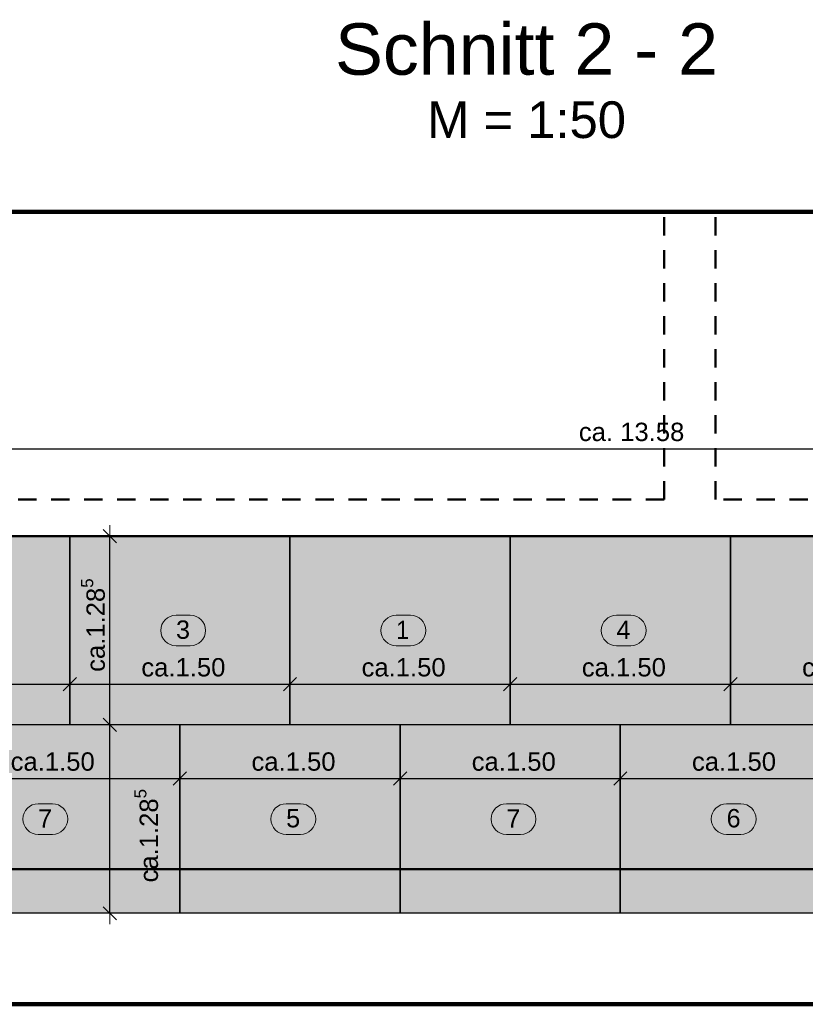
# Model space of a CAD drawing. Header units: metres. Extents: x 2695839.6 to 2695926.2, y 1260963.1 to 1261030.
# Tile 4 of 7: x 2695880.9 to 2695886.2, y 1260983.3 to 1260990. Entities that reach past the tile are written whole.
import ezdxf

# ---------------------------------------------------------------- set-up
doc = ezdxf.new("R2010")
doc.units = ezdxf.units.M
doc.header["$PDMODE"] = 65
doc.linetypes.add('AUSGEZOGEN', pattern=[0])
doc.linetypes.add('STRICHLINIE_S4', pattern=[0.165, 0.125, -0.04])
for name, color, linetype in [('XR$1$_40011', 7, 'Continuous'), ('XR$1$_40012', 7, 'Continuous'), ('XR$1$_40013', 7, 'Continuous')]:
    doc.layers.add(name, color=color, linetype=linetype)
for name, color, linetype, lineweight in [('XR$1$STANDARD_1', 7, 'AUSGEZOGEN', 13), ('XR$1$Stilflaeche', 7, 'AUSGEZOGEN', 25), ('XR$1$Text Stuetzen', 7, 'AUSGEZOGEN', 18), ('XR$1$Vermassung Stuetzen', 7, 'AUSGEZOGEN', 18)]:
    doc.layers.add(name, color=color, linetype=linetype, lineweight=lineweight)
doc.styles.add('ARIAL', font='arial.ttf')
doc.dimstyles.new('DIMSTYLE_10', dxfattribs={"dimtxt": 0.125, "dimasz": 0.15, "dimexe": 0, "dimexo": 0, "dimgap": 0.0625, "dimtad": 2, "dimrnd": 0.005, "dimzin": 4, "dimdsep": 46, "dimtxsty": 'ARIAL', "dimblk1": 'ALL_ML_STRICH', "dimblk2": 'ALL_ML_STRICH', "dimsah": 1, "dimcen": 0, "dimclrd": 256, "dimclre": 256, "dimclrt": 256, "dimadec": 0, "dimazin": 0, "dimtfac": 1, "dimtdec": 0, "dimtix": 1, "dimtmove": 2, "dimatfit": 3, "dimfxl": 0, "dimtzin": 0, "dimlwd": 0, "dimlwe": 18, "dimarcsym": 0})
doc.dimstyles.new('DIMSTYLE_12', dxfattribs={"dimtxt": 0.125, "dimasz": 0.15, "dimexe": 0, "dimexo": 0, "dimgap": 0.0625, "dimtad": 0, "dimdec": 3, "dimrnd": 0.005, "dimzin": 4, "dimdsep": 46, "dimtxsty": 'ARIAL', "dimblk1": 'ALL_ML_STRICH', "dimblk2": 'ALL_ML_STRICH', "dimsah": 1, "dimcen": 0, "dimclrd": 256, "dimclre": 256, "dimclrt": 256, "dimadec": 0, "dimazin": 0, "dimtfac": 1, "dimtdec": 0, "dimtix": 1, "dimtmove": 2, "dimatfit": 3, "dimfxl": 0, "dimtzin": 0, "dimlwd": 0, "dimlwe": 18, "dimarcsym": 0})
doc.dimstyles.new('DIMSTYLE_5', dxfattribs={"dimtxt": 0.125, "dimasz": 0.15, "dimexe": 0, "dimexo": 0, "dimgap": 0.0625, "dimtad": 2, "dimdec": 3, "dimrnd": 0.005, "dimzin": 4, "dimdsep": 46, "dimtxsty": 'ARIAL', "dimblk1": 'ALL_ML_STRICH', "dimblk2": 'ALL_ML_STRICH', "dimsah": 1, "dimcen": 0, "dimclrd": 256, "dimclre": 256, "dimclrt": 256, "dimadec": 0, "dimazin": 0, "dimtfac": 1, "dimtdec": 0, "dimtix": 1, "dimtmove": 2, "dimatfit": 3, "dimfxl": 0, "dimtzin": 0, "dimlwd": 0, "dimlwe": 18, "dimarcsym": 0})
doc.dimstyles.new('DIMSTYLE_7', dxfattribs={"dimtxt": 0.125, "dimasz": 0.15, "dimexe": 0, "dimexo": 0, "dimgap": 0.0625, "dimtad": 2, "dimrnd": 0.01, "dimzin": 4, "dimdsep": 46, "dimtxsty": 'ARIAL', "dimblk1": 'ALL_ML_STRICH', "dimblk2": 'ALL_ML_STRICH', "dimsah": 1, "dimcen": 0, "dimclrd": 256, "dimclre": 256, "dimclrt": 256, "dimadec": 0, "dimazin": 0, "dimtfac": 1, "dimtdec": 0, "dimtix": 1, "dimtmove": 2, "dimatfit": 3, "dimfxl": 0, "dimtzin": 0, "dimlwd": 0, "dimlwe": 18, "dimarcsym": 0})

# ---------------------------------------------------------------- blocks, each defined once
blk = doc.blocks.new('ALL_ML_STRICH')
at = {"color": 0, "linetype": 'ByBlock', "lineweight": -2}
for p, q in [((0, -0.5), (0, 0.5)), ((-1, 0), (0.5, 0)), ((-0.3, -0.3), (0.3, 0.3))]:
    blk.add_line(p, q, dxfattribs=at)
blk = doc.blocks.new('*D13')
at = {"layer": 'DEFPOINTS', "lineweight": 18, "transparency": 33554687}
for p in [(2695878.2331, 1260987.0926), (2695878.2331, 1260986.4973), (2695891.8098, 1260986.4973)]:
    blk.add_point(p, dxfattribs=at)
at = {"layer": 'XR$1$Vermassung Stuetzen', "linetype": 'AUSGEZOGEN', "lineweight": -2, "transparency": 33554687}
for p, q in [((2695878.2331, 1260986.6873), (2695878.2331, 1260987.0926)), ((2695891.8098, 1260986.6873), (2695891.8098, 1260987.0926))]:
    blk.add_line(p, q, dxfattribs=at)
at = {"layer": 'XR$1$Vermassung Stuetzen', "lineweight": -2, "transparency": 33554687}
blk.add_line((2695878.2331, 1260987.0926), (2695891.8098, 1260987.0926), dxfattribs=at)
at = {"layer": 'XR$1$Vermassung Stuetzen', "lineweight": 18, "transparency": 33554687, "xscale": 0.15, "yscale": 0.15, "zscale": 0.15, "rotation": 180}
blk.add_blockref('ALL_ML_STRICH', (2695878.2331, 1260987.0926), dxfattribs=at)
at = {"layer": 'XR$1$Vermassung Stuetzen', "lineweight": 18, "transparency": 33554687, "xscale": 0.15, "yscale": 0.15, "zscale": 0.15}
blk.add_blockref('ALL_ML_STRICH', (2695891.8098, 1260987.0926), dxfattribs=at)
at = {"layer": 'XR$1$Vermassung Stuetzen', "lineweight": 18, "transparency": 33554687, "insert": (2695885.0598, 1260987.2074), "char_height": 0.125, "width": 1.125, "attachment_point": 5, "style": 'ARIAL'}
blk.add_mtext('\\A1;{\\A1;{ca. 13.58\\H0.082500;\\S^ ;}}', dxfattribs=at)
blk = doc.blocks.new('*D16')
at = {"layer": 'DEFPOINTS', "lineweight": 18, "transparency": 33554687}
for p in [(2695879.7331, 1260986.4973), (2695881.2331, 1260986.4973), (2695879.7331, 1260985.4887)]:
    blk.add_point(p, dxfattribs=at)
at = {"layer": 'XR$1$Vermassung Stuetzen', "linetype": 'AUSGEZOGEN', "lineweight": -2, "transparency": 33554687}
for p, q in [((2695879.7331, 1260986.145), (2695879.7331, 1260985.4887)), ((2695881.2331, 1260986.145), (2695881.2331, 1260985.4887))]:
    blk.add_line(p, q, dxfattribs=at)
at = {"layer": 'XR$1$Vermassung Stuetzen', "lineweight": -2, "transparency": 33554687}
blk.add_line((2695879.7331, 1260985.4887), (2695881.2331, 1260985.4887), dxfattribs=at)
at = {"layer": 'XR$1$Vermassung Stuetzen', "lineweight": 18, "transparency": 33554687, "xscale": 0.15, "yscale": 0.15, "zscale": 0.15, "rotation": 180}
blk.add_blockref('ALL_ML_STRICH', (2695879.7331, 1260985.4887), dxfattribs=at)
at = {"layer": 'XR$1$Vermassung Stuetzen', "lineweight": 18, "transparency": 33554687, "xscale": 0.15, "yscale": 0.15, "zscale": 0.15}
blk.add_blockref('ALL_ML_STRICH', (2695881.2331, 1260985.4887), dxfattribs=at)
at = {"layer": 'XR$1$Vermassung Stuetzen', "lineweight": 18, "transparency": 33554687, "insert": (2695880.5072, 1260985.6033), "char_height": 0.125, "width": 0.875, "attachment_point": 5, "style": 'ARIAL'}
blk.add_mtext('\\A1;{\\A1;{ca.1.50\\H0.082500;\\S^ ;}}', dxfattribs=at)
blk = doc.blocks.new('*D17')
at = {"layer": 'DEFPOINTS', "lineweight": 18, "transparency": 33554687}
for p in [(2695881.2331, 1260986.4973), (2695882.7331, 1260986.4973), (2695881.2331, 1260985.4887)]:
    blk.add_point(p, dxfattribs=at)
at = {"layer": 'XR$1$Vermassung Stuetzen', "linetype": 'AUSGEZOGEN', "lineweight": -2, "transparency": 33554687}
for p, q in [((2695881.2331, 1260986.145), (2695881.2331, 1260985.4887)), ((2695882.7331, 1260986.145), (2695882.7331, 1260985.4887))]:
    blk.add_line(p, q, dxfattribs=at)
at = {"layer": 'XR$1$Vermassung Stuetzen', "lineweight": -2, "transparency": 33554687}
blk.add_line((2695881.2331, 1260985.4887), (2695882.7331, 1260985.4887), dxfattribs=at)
at = {"layer": 'XR$1$Vermassung Stuetzen', "lineweight": 18, "transparency": 33554687, "xscale": 0.15, "yscale": 0.15, "zscale": 0.15, "rotation": 180}
blk.add_blockref('ALL_ML_STRICH', (2695881.2331, 1260985.4887), dxfattribs=at)
at = {"layer": 'XR$1$Vermassung Stuetzen', "lineweight": 18, "transparency": 33554687, "xscale": 0.15, "yscale": 0.15, "zscale": 0.15}
blk.add_blockref('ALL_ML_STRICH', (2695882.7331, 1260985.4887), dxfattribs=at)
at = {"layer": 'XR$1$Vermassung Stuetzen', "lineweight": 18, "transparency": 33554687, "insert": (2695882.0072, 1260985.6033), "char_height": 0.125, "width": 0.875, "attachment_point": 5, "style": 'ARIAL'}
blk.add_mtext('\\A1;{\\A1;{ca.1.50\\H0.082500;\\S^ ;}}', dxfattribs=at)
blk = doc.blocks.new('*D18')
at = {"layer": 'DEFPOINTS', "lineweight": 18, "transparency": 33554687}
for p in [(2695882.7331, 1260986.4973), (2695884.2331, 1260986.4973), (2695882.7331, 1260985.4887)]:
    blk.add_point(p, dxfattribs=at)
at = {"layer": 'XR$1$Vermassung Stuetzen', "linetype": 'AUSGEZOGEN', "lineweight": -2, "transparency": 33554687}
for p, q in [((2695882.7331, 1260986.145), (2695882.7331, 1260985.4887)), ((2695884.2331, 1260986.145), (2695884.2331, 1260985.4887))]:
    blk.add_line(p, q, dxfattribs=at)
at = {"layer": 'XR$1$Vermassung Stuetzen', "lineweight": -2, "transparency": 33554687}
blk.add_line((2695882.7331, 1260985.4887), (2695884.2331, 1260985.4887), dxfattribs=at)
at = {"layer": 'XR$1$Vermassung Stuetzen', "lineweight": 18, "transparency": 33554687, "xscale": 0.15, "yscale": 0.15, "zscale": 0.15, "rotation": 180}
blk.add_blockref('ALL_ML_STRICH', (2695882.7331, 1260985.4887), dxfattribs=at)
at = {"layer": 'XR$1$Vermassung Stuetzen', "lineweight": 18, "transparency": 33554687, "xscale": 0.15, "yscale": 0.15, "zscale": 0.15}
blk.add_blockref('ALL_ML_STRICH', (2695884.2331, 1260985.4887), dxfattribs=at)
at = {"layer": 'XR$1$Vermassung Stuetzen', "lineweight": 18, "transparency": 33554687, "insert": (2695883.5072, 1260985.6033), "char_height": 0.125, "width": 0.875, "attachment_point": 5, "style": 'ARIAL'}
blk.add_mtext('\\A1;{\\A1;{ca.1.50\\H0.082500;\\S^ ;}}', dxfattribs=at)
blk = doc.blocks.new('*D19')
at = {"layer": 'DEFPOINTS', "lineweight": 18, "transparency": 33554687}
for p in [(2695884.2331, 1260986.4973), (2695885.7331, 1260986.4973), (2695884.2331, 1260985.4887)]:
    blk.add_point(p, dxfattribs=at)
at = {"layer": 'XR$1$Vermassung Stuetzen', "linetype": 'AUSGEZOGEN', "lineweight": -2, "transparency": 33554687}
for p, q in [((2695884.2331, 1260986.145), (2695884.2331, 1260985.4887)), ((2695885.7331, 1260986.145), (2695885.7331, 1260985.4887))]:
    blk.add_line(p, q, dxfattribs=at)
at = {"layer": 'XR$1$Vermassung Stuetzen', "lineweight": -2, "transparency": 33554687}
blk.add_line((2695884.2331, 1260985.4887), (2695885.7331, 1260985.4887), dxfattribs=at)
at = {"layer": 'XR$1$Vermassung Stuetzen', "lineweight": 18, "transparency": 33554687, "xscale": 0.15, "yscale": 0.15, "zscale": 0.15, "rotation": 180}
blk.add_blockref('ALL_ML_STRICH', (2695884.2331, 1260985.4887), dxfattribs=at)
at = {"layer": 'XR$1$Vermassung Stuetzen', "lineweight": 18, "transparency": 33554687, "xscale": 0.15, "yscale": 0.15, "zscale": 0.15}
blk.add_blockref('ALL_ML_STRICH', (2695885.7331, 1260985.4887), dxfattribs=at)
at = {"layer": 'XR$1$Vermassung Stuetzen', "lineweight": 18, "transparency": 33554687, "insert": (2695885.0072, 1260985.6033), "char_height": 0.125, "width": 0.875, "attachment_point": 5, "style": 'ARIAL'}
blk.add_mtext('\\A1;{\\A1;{ca.1.50\\H0.082500;\\S^ ;}}', dxfattribs=at)
blk = doc.blocks.new('*D20')
at = {"layer": 'DEFPOINTS', "lineweight": 18, "transparency": 33554687}
for p in [(2695885.7331, 1260986.4973), (2695887.2331, 1260986.4973), (2695885.7331, 1260985.4887)]:
    blk.add_point(p, dxfattribs=at)
at = {"layer": 'XR$1$Vermassung Stuetzen', "linetype": 'AUSGEZOGEN', "lineweight": -2, "transparency": 33554687}
for p, q in [((2695885.7331, 1260986.145), (2695885.7331, 1260985.4887)), ((2695887.2331, 1260986.145), (2695887.2331, 1260985.4887))]:
    blk.add_line(p, q, dxfattribs=at)
at = {"layer": 'XR$1$Vermassung Stuetzen', "lineweight": -2, "transparency": 33554687}
blk.add_line((2695885.7331, 1260985.4887), (2695887.2331, 1260985.4887), dxfattribs=at)
at = {"layer": 'XR$1$Vermassung Stuetzen', "lineweight": 18, "transparency": 33554687, "xscale": 0.15, "yscale": 0.15, "zscale": 0.15, "rotation": 180}
blk.add_blockref('ALL_ML_STRICH', (2695885.7331, 1260985.4887), dxfattribs=at)
at = {"layer": 'XR$1$Vermassung Stuetzen', "lineweight": 18, "transparency": 33554687, "xscale": 0.15, "yscale": 0.15, "zscale": 0.15}
blk.add_blockref('ALL_ML_STRICH', (2695887.2331, 1260985.4887), dxfattribs=at)
at = {"layer": 'XR$1$Vermassung Stuetzen', "lineweight": 18, "transparency": 33554687, "insert": (2695886.5072, 1260985.6033), "char_height": 0.125, "width": 0.875, "attachment_point": 5, "style": 'ARIAL'}
blk.add_mtext('\\A1;{\\A1;{ca.1.50\\H0.082500;\\S^ ;}}', dxfattribs=at)
blk = doc.blocks.new('*D26')
at = {"layer": 'DEFPOINTS', "lineweight": 18, "transparency": 33554687}
for p in [(2695883.4963, 1260985.2123), (2695881.5067, 1260983.9273), (2695883.4963, 1260983.9273)]:
    blk.add_point(p, dxfattribs=at)
at = {"layer": 'XR$1$Vermassung Stuetzen', "linetype": 'AUSGEZOGEN', "lineweight": -2, "transparency": 33554687}
for p, q in [((2695883.144, 1260985.2123), (2695881.5067, 1260985.2123)), ((2695883.144, 1260983.9273), (2695881.5067, 1260983.9273))]:
    blk.add_line(p, q, dxfattribs=at)
at = {"layer": 'XR$1$Vermassung Stuetzen', "lineweight": -2, "transparency": 33554687}
blk.add_line((2695881.5067, 1260983.9273), (2695881.5067, 1260985.2123), dxfattribs=at)
at = {"layer": 'XR$1$Vermassung Stuetzen', "lineweight": 18, "transparency": 33554687, "xscale": 0.15, "yscale": 0.15, "zscale": 0.15}
for p, rotation in [((2695881.5067, 1260985.2123), 90), ((2695881.5067, 1260983.9273), 270)]:
    blk.add_blockref('ALL_ML_STRICH', p, dxfattribs=dict(at, rotation=rotation))
at = {"layer": 'XR$1$Vermassung Stuetzen', "lineweight": 18, "transparency": 33554687, "insert": (2695881.7543, 1260984.4563), "char_height": 0.125, "width": 1, "attachment_point": 5, "rotation": 90, "style": 'ARIAL'}
blk.add_mtext('\\A1;{\\A1;{ca.1.28\\H0.082500;\\S5^ ;}}', dxfattribs=at)
blk = doc.blocks.new('*D27')
at = {"layer": 'DEFPOINTS', "lineweight": 18, "transparency": 33554687}
for p in [(2695882.9142, 1260986.4973), (2695881.5067, 1260985.2123), (2695883.4963, 1260985.2123)]:
    blk.add_point(p, dxfattribs=at)
at = {"layer": 'XR$1$Vermassung Stuetzen', "linetype": 'AUSGEZOGEN', "lineweight": -2, "transparency": 33554687}
for p, q in [((2695882.562, 1260986.4973), (2695881.5067, 1260986.4973)), ((2695883.144, 1260985.2123), (2695881.5067, 1260985.2123))]:
    blk.add_line(p, q, dxfattribs=at)
at = {"layer": 'XR$1$Vermassung Stuetzen', "lineweight": -2, "transparency": 33554687}
blk.add_line((2695881.5067, 1260985.2123), (2695881.5067, 1260986.4973), dxfattribs=at)
at = {"layer": 'XR$1$Vermassung Stuetzen', "lineweight": 18, "transparency": 33554687, "xscale": 0.15, "yscale": 0.15, "zscale": 0.15}
for p, rotation in [((2695881.5067, 1260986.4973), 90), ((2695881.5067, 1260985.2123), 270)]:
    blk.add_blockref('ALL_ML_STRICH', p, dxfattribs=dict(at, rotation=rotation))
at = {"layer": 'XR$1$Vermassung Stuetzen', "lineweight": 18, "transparency": 33554687, "insert": (2695881.3921, 1260985.8913), "char_height": 0.125, "width": 1, "attachment_point": 5, "rotation": 90, "style": 'ARIAL'}
blk.add_mtext('\\A1;{\\A1;{ca.1.28\\H0.082500;\\S5^ ;}}', dxfattribs=at)
blk = doc.blocks.new('*D30')
at = {"layer": 'DEFPOINTS', "lineweight": 18, "transparency": 33554687}
for p in [(2695880.4831, 1260985.2123), (2695881.9831, 1260985.2123), (2695880.4831, 1260984.8463)]:
    blk.add_point(p, dxfattribs=at)
at = {"layer": 'XR$1$Vermassung Stuetzen', "linetype": 'AUSGEZOGEN', "lineweight": -2, "transparency": 33554687}
for p, q in [((2695880.4831, 1260984.86), (2695880.4831, 1260984.8463)), ((2695881.9831, 1260984.86), (2695881.9831, 1260984.8463))]:
    blk.add_line(p, q, dxfattribs=at)
at = {"layer": 'XR$1$Vermassung Stuetzen', "lineweight": -2, "transparency": 33554687}
blk.add_line((2695880.4831, 1260984.8463), (2695881.9831, 1260984.8463), dxfattribs=at)
at = {"layer": 'XR$1$Vermassung Stuetzen', "lineweight": 18, "transparency": 33554687, "xscale": 0.15, "yscale": 0.15, "zscale": 0.15, "rotation": 180}
blk.add_blockref('ALL_ML_STRICH', (2695880.4831, 1260984.8463), dxfattribs=at)
at = {"layer": 'XR$1$Vermassung Stuetzen', "lineweight": 18, "transparency": 33554687, "xscale": 0.15, "yscale": 0.15, "zscale": 0.15}
blk.add_blockref('ALL_ML_STRICH', (2695881.9831, 1260984.8463), dxfattribs=at)
at = {"layer": 'XR$1$Vermassung Stuetzen', "lineweight": 18, "transparency": 33554687, "insert": (2695881.1172, 1260984.9609), "char_height": 0.125, "width": 0.875, "attachment_point": 5, "style": 'ARIAL'}
blk.add_mtext('\\A1;{\\A1;{ca.1.50\\H0.082500;\\S^ ;}}', dxfattribs=at)
blk = doc.blocks.new('*D31')
at = {"layer": 'DEFPOINTS', "lineweight": 18, "transparency": 33554687}
for p in [(2695881.9831, 1260985.2123), (2695883.4831, 1260985.2123), (2695881.9831, 1260984.8463)]:
    blk.add_point(p, dxfattribs=at)
at = {"layer": 'XR$1$Vermassung Stuetzen', "linetype": 'AUSGEZOGEN', "lineweight": -2, "transparency": 33554687}
for p, q in [((2695881.9831, 1260984.86), (2695881.9831, 1260984.8463)), ((2695883.4831, 1260984.86), (2695883.4831, 1260984.8463))]:
    blk.add_line(p, q, dxfattribs=at)
at = {"layer": 'XR$1$Vermassung Stuetzen', "lineweight": -2, "transparency": 33554687}
blk.add_line((2695881.9831, 1260984.8463), (2695883.4831, 1260984.8463), dxfattribs=at)
at = {"layer": 'XR$1$Vermassung Stuetzen', "lineweight": 18, "transparency": 33554687, "xscale": 0.15, "yscale": 0.15, "zscale": 0.15, "rotation": 180}
blk.add_blockref('ALL_ML_STRICH', (2695881.9831, 1260984.8463), dxfattribs=at)
at = {"layer": 'XR$1$Vermassung Stuetzen', "lineweight": 18, "transparency": 33554687, "xscale": 0.15, "yscale": 0.15, "zscale": 0.15}
blk.add_blockref('ALL_ML_STRICH', (2695883.4831, 1260984.8463), dxfattribs=at)
at = {"layer": 'XR$1$Vermassung Stuetzen', "lineweight": 18, "transparency": 33554687, "insert": (2695882.7572, 1260984.9609), "char_height": 0.125, "width": 0.875, "attachment_point": 5, "style": 'ARIAL'}
blk.add_mtext('\\A1;{\\A1;{ca.1.50\\H0.082500;\\S^ ;}}', dxfattribs=at)
blk = doc.blocks.new('*D32')
at = {"layer": 'DEFPOINTS', "lineweight": 18, "transparency": 33554687}
for p in [(2695883.4831, 1260985.2123), (2695884.9831, 1260985.2123), (2695883.4831, 1260984.8463)]:
    blk.add_point(p, dxfattribs=at)
at = {"layer": 'XR$1$Vermassung Stuetzen', "linetype": 'AUSGEZOGEN', "lineweight": -2, "transparency": 33554687}
for p, q in [((2695883.4831, 1260984.86), (2695883.4831, 1260984.8463)), ((2695884.9831, 1260984.86), (2695884.9831, 1260984.8463))]:
    blk.add_line(p, q, dxfattribs=at)
at = {"layer": 'XR$1$Vermassung Stuetzen', "lineweight": -2, "transparency": 33554687}
blk.add_line((2695883.4831, 1260984.8463), (2695884.9831, 1260984.8463), dxfattribs=at)
at = {"layer": 'XR$1$Vermassung Stuetzen', "lineweight": 18, "transparency": 33554687, "xscale": 0.15, "yscale": 0.15, "zscale": 0.15, "rotation": 180}
blk.add_blockref('ALL_ML_STRICH', (2695883.4831, 1260984.8463), dxfattribs=at)
at = {"layer": 'XR$1$Vermassung Stuetzen', "lineweight": 18, "transparency": 33554687, "xscale": 0.15, "yscale": 0.15, "zscale": 0.15}
blk.add_blockref('ALL_ML_STRICH', (2695884.9831, 1260984.8463), dxfattribs=at)
at = {"layer": 'XR$1$Vermassung Stuetzen', "lineweight": 18, "transparency": 33554687, "insert": (2695884.2572, 1260984.9609), "char_height": 0.125, "width": 0.875, "attachment_point": 5, "style": 'ARIAL'}
blk.add_mtext('\\A1;{\\A1;{ca.1.50\\H0.082500;\\S^ ;}}', dxfattribs=at)
blk = doc.blocks.new('*D33')
at = {"layer": 'DEFPOINTS', "lineweight": 18, "transparency": 33554687}
for p in [(2695884.9831, 1260985.2123), (2695886.4831, 1260985.2123), (2695884.9831, 1260984.8463)]:
    blk.add_point(p, dxfattribs=at)
at = {"layer": 'XR$1$Vermassung Stuetzen', "linetype": 'AUSGEZOGEN', "lineweight": -2, "transparency": 33554687}
for p, q in [((2695884.9831, 1260984.86), (2695884.9831, 1260984.8463)), ((2695886.4831, 1260984.86), (2695886.4831, 1260984.8463))]:
    blk.add_line(p, q, dxfattribs=at)
at = {"layer": 'XR$1$Vermassung Stuetzen', "lineweight": -2, "transparency": 33554687}
blk.add_line((2695884.9831, 1260984.8463), (2695886.4831, 1260984.8463), dxfattribs=at)
at = {"layer": 'XR$1$Vermassung Stuetzen', "lineweight": 18, "transparency": 33554687, "xscale": 0.15, "yscale": 0.15, "zscale": 0.15, "rotation": 180}
blk.add_blockref('ALL_ML_STRICH', (2695884.9831, 1260984.8463), dxfattribs=at)
at = {"layer": 'XR$1$Vermassung Stuetzen', "lineweight": 18, "transparency": 33554687, "xscale": 0.15, "yscale": 0.15, "zscale": 0.15}
blk.add_blockref('ALL_ML_STRICH', (2695886.4831, 1260984.8463), dxfattribs=at)
at = {"layer": 'XR$1$Vermassung Stuetzen', "lineweight": 18, "transparency": 33554687, "insert": (2695885.7572, 1260984.9609), "char_height": 0.125, "width": 0.875, "attachment_point": 5, "style": 'ARIAL'}
blk.add_mtext('\\A1;{\\A1;{ca.1.50\\H0.082500;\\S^ ;}}', dxfattribs=at)

msp = doc.modelspace()

# ---------------------------------------------------------------- hatches: boundary and pattern name
at = {"layer": 'XR$1$Stilflaeche', "linetype": 'AUSGEZOGEN', "lineweight": 13, "transparency": 33554687}
msp.add_hatch(color=254, dxfattribs=at).paths.add_polyline_path([(2695878.2331, 1260986.4973), (2695878.4628, 1260984.2273), (2695878.4628, 1260983.9273), (2695891.5828, 1260983.9273), (2695891.8098, 1260986.4973)])

# ---------------------------------------------------------------- linework, layer by layer
at = {"layer": 'XR$1$_40011', "color": 7, "linetype": 'AUSGEZOGEN', "lineweight": 50, "transparency": 33554687}
msp.add_lwpolyline([(2695894.7621, 1260987.6575), (2695894.3672, 1260987.7773), (2695894.0132, 1260987.7971), (2695891.9445, 1260987.8446), (2695891.5828, 1260984.2273), (2695878.4628, 1260984.2273), (2695878.0842, 1260987.9693), (2695877.0024, 1260987.9906), (2695875.6063, 1260987.9538), (2695874.5444, 1260988.1162), (2695874.1904, 1260988.1468), (2695873.9268, 1260988.1566)], dxfattribs=at)
at = {"layer": 'XR$1$_40012', "color": 7, "linetype": 'AUSGEZOGEN', "lineweight": 50, "transparency": 33554687}
msp.add_line((2695879.3709, 1260986.4973), (2695890.1609, 1260986.4973), dxfattribs=at)
at = {"layer": 'XR$1$_40012', "color": 7, "linetype": 'AUSGEZOGEN', "lineweight": 25, "transparency": 33554687}
for p, q in [((2695881.2331, 1260986.4973), (2695881.2331, 1260985.2123)), ((2695882.7331, 1260986.4973), (2695881.2331, 1260986.4973)), ((2695881.2331, 1260985.2123), (2695881.2331, 1260986.4973)), ((2695881.2331, 1260986.4973), (2695881.2331, 1260985.2123)), ((2695882.7331, 1260985.2123), (2695882.7331, 1260986.4973)), ((2695882.7331, 1260986.4973), (2695882.7331, 1260985.2123)), ((2695884.2331, 1260986.4973), (2695882.7331, 1260986.4973)), ((2695884.2331, 1260985.2123), (2695884.2331, 1260986.4973)), ((2695884.2331, 1260986.4973), (2695884.2331, 1260985.2123)), ((2695885.7331, 1260986.4973), (2695884.2331, 1260986.4973)), ((2695885.7331, 1260985.2123), (2695885.7331, 1260986.4973)), ((2695885.7331, 1260986.4973), (2695885.7331, 1260985.2123)), ((2695887.2331, 1260986.4973), (2695885.7331, 1260986.4973)), ((2695881.9831, 1260985.2123), (2695880.4831, 1260985.2123)), ((2695883.4831, 1260985.2123), (2695881.9831, 1260985.2123)), ((2695881.9831, 1260983.9273), (2695881.9831, 1260985.2123)), ((2695881.9831, 1260985.2123), (2695881.9831, 1260983.9273)), ((2695884.9831, 1260985.2123), (2695883.4831, 1260985.2123)), ((2695883.4831, 1260983.9273), (2695883.4831, 1260985.2123)), ((2695883.4831, 1260985.2123), (2695883.4831, 1260983.9273)), ((2695886.4831, 1260985.2123), (2695884.9831, 1260985.2123)), ((2695884.9831, 1260983.9273), (2695884.9831, 1260985.2123)), ((2695884.9831, 1260985.2123), (2695884.9831, 1260983.9273)), ((2695890.3822, 1260983.9273), (2695878.4628, 1260983.9273))]:
    msp.add_line(p, q, dxfattribs=at)
at = {"layer": 'XR$1$_40013', "color": 7, "linetype": 'STRICHLINIE_S4', "lineweight": 50, "transparency": 33554687}
for p, q in [((2695885.2809, 1260986.7473), (2695885.2809, 1260988.7073)), ((2695885.6309, 1260986.7473), (2695885.6309, 1260988.7073)), ((2695885.2809, 1260986.7473), (2695879.8709, 1260986.7473)), ((2695889.8609, 1260986.7473), (2695885.6309, 1260986.7473))]:
    msp.add_line(p, q, dxfattribs=at)
at = {"layer": 'XR$1$STANDARD_1', "color": 52, "linetype": 'AUSGEZOGEN', "lineweight": 100, "transparency": 33554687}
for p, q in [((2695892.2321, 1260988.7073), (2695877.5685, 1260988.7073)), ((2695877.5685, 1260988.7073), (2695892.2321, 1260988.7073)), ((2695877.5685, 1260983.3073), (2695892.2321, 1260983.3073)), ((2695892.2321, 1260983.3073), (2695877.5685, 1260983.3073))]:
    msp.add_line(p, q, dxfattribs=at)
at = {"layer": 'XR$1$Text Stuetzen', "color": 7, "linetype": 'AUSGEZOGEN', "lineweight": 18, "transparency": 33554687}
for p, q in [((2695882.0542, 1260985.9589), (2695881.9571, 1260985.9589)), ((2695883.5542, 1260985.9589), (2695883.4571, 1260985.9589)), ((2695885.0542, 1260985.9589), (2695884.9571, 1260985.9589)), ((2695882.0542, 1260985.7506), (2695881.9571, 1260985.7506)), ((2695883.5542, 1260985.7506), (2695883.4571, 1260985.7506)), ((2695885.0542, 1260985.7506), (2695884.9571, 1260985.7506)), ((2695881.1152, 1260984.6739), (2695881.0181, 1260984.6739)), ((2695882.8042, 1260984.6739), (2695882.7071, 1260984.6739)), ((2695884.3042, 1260984.6739), (2695884.2071, 1260984.6739)), ((2695885.8042, 1260984.6739), (2695885.7071, 1260984.6739)), ((2695881.1152, 1260984.4656), (2695881.0181, 1260984.4656)), ((2695882.8042, 1260984.4656), (2695882.7071, 1260984.4656)), ((2695884.3042, 1260984.4656), (2695884.2071, 1260984.4656)), ((2695885.8042, 1260984.4656), (2695885.7071, 1260984.4656))]:
    msp.add_line(p, q, dxfattribs=at)
for centre, start, end in [((2695881.9571, 1260985.8548), 90, 270), ((2695882.0542, 1260985.8548), 270, 90), ((2695883.4571, 1260985.8548), 90, 270), ((2695883.5542, 1260985.8548), 270, 90), ((2695884.9571, 1260985.8548), 90, 270), ((2695885.0542, 1260985.8548), 270, 90), ((2695881.0181, 1260984.5698), 90, 270), ((2695881.1152, 1260984.5698), 270, 90), ((2695882.7071, 1260984.5698), 90, 270), ((2695882.8042, 1260984.5698), 270, 90), ((2695884.2071, 1260984.5698), 90, 270), ((2695884.3042, 1260984.5698), 270, 90), ((2695885.7071, 1260984.5698), 90, 270), ((2695885.8042, 1260984.5698), 270, 90)]:
    msp.add_arc(centre, 0.1042, start, end, dxfattribs=at)

# ---------------------------------------------------------------- texts
at = {"layer": 'XR$1$STANDARD_1', "color": 7, "linetype": 'AUSGEZOGEN', "lineweight": 35, "transparency": 33554687, "insert": (2695884.3444, 1260989.6373), "char_height": 0.35, "width": 2.788419, "attachment_point": 8, "style": 'ARIAL'}
msp.add_mtext('\\W1.00;Schnitt 2 - 2', dxfattribs=at)
at = {"layer": 'XR$1$STANDARD_1', "color": 7, "linetype": 'AUSGEZOGEN', "lineweight": 25, "transparency": 33554687, "insert": (2695884.3444, 1260989.2073), "char_height": 0.25, "width": 1.494065, "attachment_point": 8, "style": 'ARIAL'}
msp.add_mtext('\\W0.99;M = 1:50', dxfattribs=at)
at = {"layer": 'XR$1$Text Stuetzen', "color": 7, "linetype": 'AUSGEZOGEN', "lineweight": 18, "transparency": 33554687, "char_height": 0.125, "attachment_point": 7, "style": 'ARIAL'}
for s, insert, width in [('\\W0.98;3', (2695881.9571, 1260985.7964), 0.158453), ('\\W0.89;1', (2695883.4571, 1260985.7964), 0.153009), ('\\W0.98;4', (2695884.9571, 1260985.7964), 0.158453), ('\\W0.98;7', (2695881.0181, 1260984.5114), 0.158453), ('\\W0.98;5', (2695882.7071, 1260984.5114), 0.158453), ('\\W0.98;7', (2695884.2071, 1260984.5114), 0.158453), ('\\W0.98;6', (2695885.7071, 1260984.5114), 0.158453)]:
    msp.add_mtext(s, dxfattribs=dict(at, insert=insert, width=width))

# ---------------------------------------------------------------- dimensions: what is measured, and where the dimension line sits
at = {"layer": 'XR$1$Vermassung Stuetzen', "lineweight": 18, "transparency": 33554687}
for base, p1, p2, dimstyle, override, picture, middle in [((2695891.8098, 1260987.0926), (2695878.2331, 1260986.6873), (2695891.8098, 1260986.6873), 'DIMSTYLE_7', {"dimpost": 'ca. <>', "dimclrd": 256, "dimclre": 256, "dimclrt": 256, "dimlwd": 0, "dimlwe": 18}, '*D13', (2695885.0598, 1260987.2074)), ((2695881.2331, 1260985.4887), (2695879.7331, 1260986.145), (2695881.2331, 1260986.145), 'DIMSTYLE_10', {"dimpost": 'ca.<>', "dimclrd": 256, "dimclre": 256, "dimclrt": 256, "dimlwd": 0, "dimlwe": 18}, '*D16', (2695880.5072, 1260985.6033)), ((2695882.7331, 1260985.4887), (2695881.2331, 1260986.145), (2695882.7331, 1260986.145), 'DIMSTYLE_10', {"dimpost": 'ca.<>', "dimclrd": 256, "dimclre": 256, "dimclrt": 256, "dimlwd": 0, "dimlwe": 18}, '*D17', (2695882.0072, 1260985.6033)), ((2695884.2331, 1260985.4887), (2695882.7331, 1260986.145), (2695884.2331, 1260986.145), 'DIMSTYLE_10', {"dimpost": 'ca.<>', "dimclrd": 256, "dimclre": 256, "dimclrt": 256, "dimlwd": 0, "dimlwe": 18}, '*D18', (2695883.5072, 1260985.6033)), ((2695885.7331, 1260985.4887), (2695884.2331, 1260986.145), (2695885.7331, 1260986.145), 'DIMSTYLE_10', {"dimpost": 'ca.<>', "dimclrd": 256, "dimclre": 256, "dimclrt": 256, "dimlwd": 0, "dimlwe": 18}, '*D19', (2695885.0072, 1260985.6033)), ((2695887.2331, 1260985.4887), (2695885.7331, 1260986.145), (2695887.2331, 1260986.145), 'DIMSTYLE_10', {"dimpost": 'ca.<>', "dimclrd": 256, "dimclre": 256, "dimclrt": 256, "dimlwd": 0, "dimlwe": 18}, '*D20', (2695886.5072, 1260985.6033)), ((2695881.9831, 1260984.8463), (2695880.4831, 1260984.86), (2695881.9831, 1260984.86), 'DIMSTYLE_10', {"dimpost": 'ca.<>', "dimclrd": 256, "dimclre": 256, "dimclrt": 256, "dimlwd": 0, "dimlwe": 18}, '*D30', (2695881.1172, 1260984.9609)), ((2695883.4831, 1260984.8463), (2695881.9831, 1260984.86), (2695883.4831, 1260984.86), 'DIMSTYLE_10', {"dimpost": 'ca.<>', "dimclrd": 256, "dimclre": 256, "dimclrt": 256, "dimlwd": 0, "dimlwe": 18}, '*D31', (2695882.7572, 1260984.9609)), ((2695884.9831, 1260984.8463), (2695883.4831, 1260984.86), (2695884.9831, 1260984.86), 'DIMSTYLE_10', {"dimpost": 'ca.<>', "dimclrd": 256, "dimclre": 256, "dimclrt": 256, "dimlwd": 0, "dimlwe": 18}, '*D32', (2695884.2572, 1260984.9609)), ((2695886.4831, 1260984.8463), (2695884.9831, 1260984.86), (2695886.4831, 1260984.86), 'DIMSTYLE_10', {"dimpost": 'ca.<>', "dimclrd": 256, "dimclre": 256, "dimclrt": 256, "dimlwd": 0, "dimlwe": 18}, '*D33', (2695885.7572, 1260984.9609))]:
    dim = msp.add_linear_dim(base=base, p1=p1, p2=p2, dimstyle=dimstyle, override=override, dxfattribs=at)
    dim.commit()
    dim.dimension.update_dxf_attribs({"geometry": picture, "text_midpoint": middle, "dimtype": 160})
for base, p1, p2, dimstyle, picture, middle in [((2695881.5067, 1260986.4973), (2695883.144, 1260985.2123), (2695882.562, 1260986.4973), 'DIMSTYLE_5', '*D27', (2695881.3921, 1260985.8913)), ((2695881.5067, 1260985.2123), (2695883.144, 1260983.9273), (2695883.144, 1260985.2123), 'DIMSTYLE_12', '*D26', (2695881.7543, 1260984.4563))]:
    dim = msp.add_linear_dim(base=base, p1=p1, p2=p2, angle=90, dimstyle=dimstyle, override={"dimpost": 'ca.<>', "dimclrd": 256, "dimclre": 256, "dimclrt": 256, "dimlwd": 0, "dimlwe": 18}, dxfattribs=at)
    dim.commit()
    dim.dimension.update_dxf_attribs({"geometry": picture, "text_midpoint": middle, "dimtype": 160})

doc.saveas('drawing.dxf')
